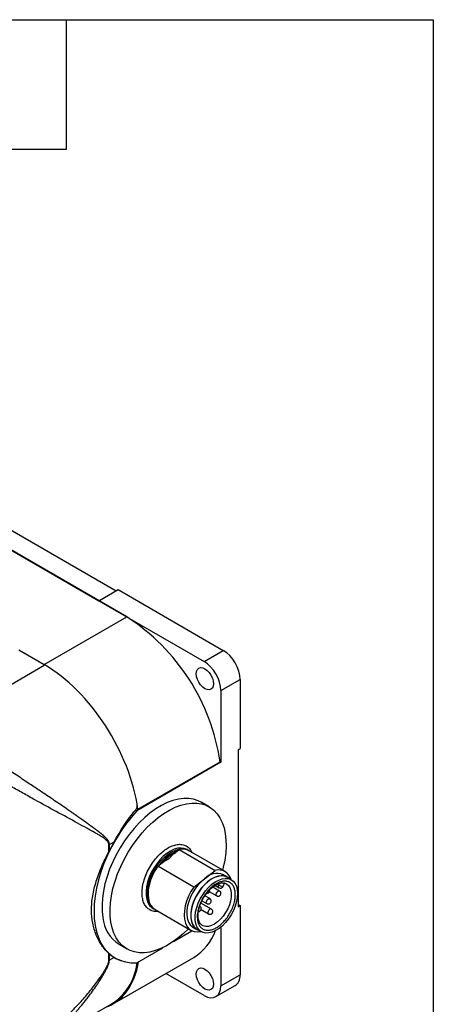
# Model space of a CAD drawing. Header units: millimetres. Extents: x 19 to 819, y 19 to 629.
# Tile 11 of 11: x 746 to 819, y 455 to 629. Entities that reach past the tile are written whole.
import ezdxf

# ---------------------------------------------------------------- set-up
doc = ezdxf.new("R2010")
doc.units = ezdxf.units.MM
doc.header["$LTSCALE"] = 3
doc.linetypes.add('SLD-Solid', pattern=[0])
doc.layers.add('TEXT', color=140, linetype='SLD-Solid', lineweight=25)

msp = doc.modelspace()

# ---------------------------------------------------------------- linework, layer by layer
for p, q in [((765.016, 523.102), (687.941, 567.597)), ((695.932, 566.515), (763.105, 527.737)), ((692.891, 564.76), (760.066, 525.98)), ((760.066, 525.983), (763.46, 527.942)), ((763.46, 527.942), (782.057, 517.206)), ((760.066, 525.98), (760.066, 525.983)), ((760.066, 525.983), (778.663, 515.247)), ((750.423, 514.678), (765.016, 523.102)), ((745.935, 517.269), (750.423, 514.678)), ((778.663, 515.247), (782.057, 517.206)), ((732.127, 503.895), (750.424, 514.58)), ((781.633, 510.103), (785.027, 512.062)), ((785.027, 512.062), (785.027, 499.857)), ((781.633, 510.103), (781.633, 497.439)), ((784.674, 499.653), (785.027, 499.857)), ((784.674, 499.653), (784.674, 471.891)), ((781.633, 497.439), (766.76, 488.854)), ((766.972, 489.148), (781.484, 497.526)), ((781.484, 497.526), (781.633, 497.439)), ((766.523, 488.99), (766.76, 488.854)), ((766.703, 489.303), (766.972, 489.148)), ((779.549, 489.553), (778.134, 490.37)), ((761.848, 481.63), (761.848, 482.84)), ((761.935, 482.887), (762.762, 483.359)), ((761.935, 481.8), (761.935, 482.887)), ((773.928, 481.734), (774.26, 481.992)), ((774.26, 481.992), (780.624, 478.318)), ((775.865, 481.865), (775.653, 481.988)), ((773.396, 481.322), (773.928, 481.734)), ((782.37, 478.11), (776.006, 481.784)), ((770.474, 479.056), (770.806, 479.313)), ((776.838, 475.382), (770.474, 479.056)), ((770.806, 479.313), (771.338, 479.726)), ((776.838, 475.382), (778.731, 476.85)), ((778.731, 476.85), (780.624, 478.318)), ((782.752, 477.139), (782.045, 477.547)), ((783.47, 476.667), (782.727, 477.095)), ((781.398, 474.677), (780.198, 475.37)), ((780.614, 475.659), (781.312, 475.255)), ((781.046, 475.889), (781.273, 475.757)), ((781.273, 475.757), (781.392, 476.019)), ((782.018, 475.482), (782.293, 476.091)), ((782.201, 476.116), (782.591, 475.962)), ((779.656, 473.326), (778.795, 473.823)), ((779.576, 474.574), (780.898, 473.811)), ((779.801, 473.2), (779.656, 473.324)), ((781.543, 474.55), (781.399, 474.675)), ((769.653, 471.595), (769.865, 471.473)), ((778.058, 471.849), (777.914, 471.973)), ((779.954, 471.487), (778.105, 472.555)), ((778.291, 472.959), (779.156, 472.46)), ((784.674, 472.299), (785.027, 472.095)), ((784.674, 471.891), (785.027, 472.095)), ((785.027, 472.095), (785.027, 459.89)), ((769.937, 471.433), (769.865, 471.473)), ((770.007, 471.391), (776.371, 467.717)), ((778.128, 471.386), (779.455, 470.621)), ((776.696, 468.28), (777.403, 467.872)), ((778.388, 468.575), (778.341, 468.6)), ((781.633, 468.322), (781.633, 457.931)), ((773.241, 465.749), (776.517, 467.641)), ((777.428, 467.915), (778.17, 467.487)), ((778.117, 467.509), (778.123, 467.514)), ((763.636, 465.254), (765.05, 464.438)), ((766.76, 462.008), (771.358, 464.662)), ((761.848, 462.426), (761.848, 463.636)), ((761.935, 462.473), (761.935, 463.559)), ((762.762, 462.945), (761.935, 462.473)), ((762.501, 454.678), (776.825, 462.947)), ((762.921, 462.85), (762.946, 462.835)), ((778.663, 456.216), (771.913, 460.112)), ((781.633, 457.931), (785.027, 459.89)), ((780.763, 456.008), (784.157, 457.967)), ((747.518, 446.306), (762.221, 454.655))]:
    msp.add_line(p, q)
at = {"flags": 128}
for points in [[(777.284, 513.065), (777.336, 513.489), (777.488, 513.825), (777.73, 514.049), (778.044, 514.146), (778.411, 514.11), (778.805, 513.943), (779.198, 513.656), (779.565, 513.269), (779.88, 512.808), (780.121, 512.305), (780.273, 511.794), (780.325, 511.31), (780.273, 510.885), (780.121, 510.549), (779.88, 510.325), (779.565, 510.228), (779.198, 510.264), (778.805, 510.432), (778.411, 510.719), (778.044, 511.106), (777.73, 511.566), (777.488, 512.069), (777.336, 512.581), (777.284, 513.065)], [(778.134, 490.37), (777.597, 490.637), (776.805, 490.896), (775.956, 491.03), (775.058, 491.036), (774.12, 490.915), (773.151, 490.667), (772.16, 490.296), (771.156, 489.804), (770.15, 489.197), (769.152, 488.481), (768.169, 487.661), (767.213, 486.747), (766.293, 485.747), (765.416, 484.67), (764.593, 483.527), (763.829, 482.33), (763.134, 481.088), (762.514, 479.815), (761.974, 478.523), (761.52, 477.224), (761.156, 475.931), (760.885, 474.656), (760.712, 473.411), (760.636, 472.209), (760.658, 471.06), (760.78, 469.977)], [(762.194, 469.16), (762.073, 470.244), (762.05, 471.392), (762.126, 472.595), (762.3, 473.839), (762.57, 475.115), (762.934, 476.408), (763.388, 477.707), (763.928, 478.999), (764.548, 480.272), (765.244, 481.513), (766.007, 482.711), (766.831, 483.854), (767.707, 484.93), (768.628, 485.931), (769.584, 486.845), (770.566, 487.664), (771.565, 488.381), (772.571, 488.988), (773.574, 489.479), (774.565, 489.851), (775.534, 490.098), (776.472, 490.219), (777.37, 490.213), (778.219, 490.08), (779.011, 489.821), (779.739, 489.438), (780.394, 488.935), (780.972, 488.317), (781.466, 487.591), (781.872, 486.762), (782.186, 485.839), (782.405, 484.831), (782.526, 483.748), (782.549, 482.599), (782.473, 481.397), (782.299, 480.152), (782.029, 478.877), (781.9, 478.381)], [(766.76, 488.854), (765.753, 487.69), (764.793, 486.453), (763.89, 485.154), (763.05, 483.802), (762.28, 482.407), (761.586, 480.982), (760.972, 479.536), (760.445, 478.082), (760.008, 476.631), (759.664, 475.193), (759.417, 473.781), (759.268, 472.405), (759.218, 471.077), (759.268, 469.806), (759.417, 468.602), (759.664, 467.476), (760.008, 466.435), (760.445, 465.488), (760.972, 464.643), (761.586, 463.905), (762.28, 463.282), (763.05, 462.777), (763.89, 462.394), (764.793, 462.138), (765.753, 462.009), (766.76, 462.008)], [(775.674, 481.975), (775.66, 481.983), (775.168, 482.189), (774.617, 482.268), (774.02, 482.219), (773.391, 482.042), (772.745, 481.743), (772.096, 481.327), (771.461, 480.805), (770.853, 480.189), (770.288, 479.494), (769.778, 478.735), (769.335, 477.93), (768.97, 477.099), (768.692, 476.261), (768.506, 475.435), (768.418, 474.64), (768.429, 473.897), (768.538, 473.221), (768.745, 472.629), (769.042, 472.134), (769.425, 471.749), (769.653, 471.595)], [(769.865, 471.473), (769.637, 471.626), (769.255, 472.012), (768.957, 472.506), (768.751, 473.098), (768.641, 473.774), (768.63, 474.518), (768.718, 475.312), (768.904, 476.138), (769.183, 476.977), (769.547, 477.808), (769.99, 478.612), (770.5, 479.371), (771.065, 480.067), (771.673, 480.683), (772.308, 481.205), (772.957, 481.62), (773.603, 481.92), (774.232, 482.096), (774.829, 482.146), (775.38, 482.066), (775.866, 481.865)], [(775.866, 481.865), (775.872, 481.861), (775.935, 481.823)], [(770.474, 479.056), (769.972, 478.26), (769.545, 477.422), (769.203, 476.564), (768.956, 475.706), (768.808, 474.87), (768.764, 474.077), (768.825, 473.345), (768.989, 472.694), (769.252, 472.138), (769.608, 471.693), (770.007, 471.391)], [(778.731, 476.85), (778.126, 476.32), (777.555, 475.698), (777.033, 475), (776.575, 474.244), (776.194, 473.453), (775.899, 472.646), (775.699, 471.847), (775.599, 471.077), (775.602, 470.358), (775.707, 469.707), (775.913, 469.145), (776.213, 468.685), (776.599, 468.34), (776.696, 468.28)], [(783.092, 476.885), (783.082, 476.895), (782.674, 477.181), (782.199, 477.347), (781.669, 477.387), (781.098, 477.301), (780.5, 477.091), (779.892, 476.762), (779.288, 476.322), (778.705, 475.784), (778.157, 475.161), (777.659, 474.469), (777.224, 473.726), (776.862, 472.952), (776.584, 472.166), (776.396, 471.389), (776.304, 470.64), (776.309, 469.941), (776.412, 469.307), (776.61, 468.756), (776.898, 468.303), (777.268, 467.958), (777.711, 467.731), (777.793, 467.705)], [(782.727, 477.095), (782.673, 477.125), (782.206, 477.296), (781.684, 477.343), (781.12, 477.264), (780.529, 477.062), (779.926, 476.742), (779.328, 476.313), (778.748, 475.785), (778.204, 475.172), (777.707, 474.489), (777.272, 473.756), (776.91, 472.99), (776.63, 472.211), (776.439, 471.44), (776.342, 470.697), (776.342, 470.001), (776.439, 469.369), (776.63, 468.819), (776.91, 468.364), (777.272, 468.016), (777.428, 467.915)], [(784.514, 474.941), (784.567, 474.278), (784.524, 473.558), (784.385, 472.8), (784.153, 472.024), (783.836, 471.248), (783.44, 470.494), (782.976, 469.781), (782.456, 469.128), (781.894, 468.551), (781.304, 468.065), (780.702, 467.683), (780.102, 467.415), (779.522, 467.268), (778.975, 467.245), (778.475, 467.347), (778.037, 467.572), (777.67, 467.913), (777.385, 468.363), (777.189, 468.908), (777.087, 469.536), (777.082, 470.229), (777.173, 470.97), (777.359, 471.74), (777.635, 472.519), (777.993, 473.286), (778.424, 474.022), (778.918, 474.707), (779.46, 475.325), (780.038, 475.858), (780.636, 476.293), (781.239, 476.619), (781.831, 476.828), (782.397, 476.913), (782.922, 476.873), (783.392, 476.709), (783.796, 476.425), (784.123, 476.028), (784.364, 475.529), (784.514, 474.941)], [(776.838, 475.382), (776.336, 474.586), (775.909, 473.748), (775.567, 472.89), (775.32, 472.032), (775.172, 471.196), (775.128, 470.403), (775.189, 469.671), (775.353, 469.02), (775.616, 468.465), (775.972, 468.019), (776.411, 467.694), (776.924, 467.498), (777.497, 467.436), (778.117, 467.509)], [(782.591, 475.962), (782.612, 475.949), (782.953, 475.665), (783.214, 475.272), (783.387, 474.783), (783.467, 474.213), (783.449, 473.581), (783.336, 472.908), (783.131, 472.214), (782.84, 471.522), (782.472, 470.855), (782.041, 470.234), (781.558, 469.678), (781.041, 469.206), (780.505, 468.833), (779.968, 468.571), (779.446, 468.428), (778.958, 468.409), (778.518, 468.514), (778.388, 468.575)], [(781.313, 475.255), (781.263, 475.298), (781.214, 475.418), (781.217, 475.58), (781.273, 475.757)], [(781.916, 475.484), (781.965, 475.475), (781.999, 475.473), (782.016, 475.48), (782.018, 475.482)], [(779.057, 472.623), (779.061, 472.784), (779.117, 472.962), (779.217, 473.13), (779.346, 473.261), (779.484, 473.336), (779.61, 473.344), (779.656, 473.326)], [(780.799, 473.974), (780.803, 474.135), (780.859, 474.313), (780.959, 474.481), (781.088, 474.612), (781.226, 474.687), (781.352, 474.695), (781.398, 474.677)], [(780.898, 473.811), (780.849, 473.854), (780.799, 473.974)], [(779.155, 472.46), (779.107, 472.503), (779.057, 472.623)], [(779.454, 470.621), (779.405, 470.663), (779.356, 470.784), (779.36, 470.945), (779.416, 471.123), (779.516, 471.29), (779.645, 471.422)], [(775.9, 467.989), (775.015, 467.146), (774.033, 466.327), (773.034, 465.61), (772.028, 465.003), (771.025, 464.512), (770.033, 464.141), (769.064, 463.893), (768.126, 463.772), (767.228, 463.778), (766.379, 463.911), (765.587, 464.171), (764.86, 464.553), (764.204, 465.056), (763.626, 465.674), (763.132, 466.401), (762.726, 467.229), (762.412, 468.152), (762.194, 469.16)], [(777.284, 459.99), (777.336, 460.414), (777.488, 460.75), (777.73, 460.974), (778.044, 461.071), (778.411, 461.035), (778.805, 460.868), (779.198, 460.581), (779.565, 460.194), (779.88, 459.733), (780.121, 459.23), (780.273, 458.719), (780.325, 458.234), (780.273, 457.81), (780.121, 457.474), (779.88, 457.25), (779.565, 457.153), (779.198, 457.189), (778.805, 457.356), (778.411, 457.643), (778.044, 458.03), (777.73, 458.491), (777.488, 458.994), (777.336, 459.505), (777.284, 459.99)]]:
    msp.add_lwpolyline(points, dxfattribs=at)
for centre, radius, start, end in [((745.063, 492.166), 36.812, 8.37126, 57.17955), ((760.951, 484.613), 1.987, 296.84216, 299.68881), ((774.875, 479.72), 2.353, 61.27005, 105.15558), ((780.915, 474.69), 3.072, 68.42773, 135.32333), ((781.221, 476.12), 2.278, 14.54823, 105.21328), ((782.717, 478.258), 2.887, 240.01485, 253.89746), ((766.953, 470.486), 6.194, 184.71255, 237.6188), ((779.846, 471.236), 0.274, 66.54289, 137.18187), ((772.011, 470.813), 9.221, 301.46659, 340.08788), ((760.951, 464.199), 1.987, 296.84216, 299.68881), ((756.917, 463.092), 9.966, 302.15308, 352.28168)]:
    msp.add_arc(centre, radius, start, end)
for centre, major_axis, ratio, start_param, end_param in [((782.057, 513.777), (-2.1, 3.637), 0.5773815, 3.927089, 5.4978853), ((778.663, 511.817), (-2.1, 3.637), 0.5773815, 3.927089, 5.4978853), ((750.52, 495.448), (-11.911, 20.396), 0.5740133, 4.0917257, 5.4949927), ((771.974, 478.408), (9.078, 15.543), 0.5807308, 1.5914086, 1.6896261), ((771.974, 478.408), (9.078, 15.543), 0.5807308, 3.0284862, 3.1267037), ((750.623, 475.094), (-11.911, 20.396), 0.5740133, 3.0346875, 3.7456582), ((782.057, 461.604), (-2.1, 3.637), 0.5773815, 3.1419705, 3.927089), ((778.663, 459.645), (-2.1, 3.637), 0.5773815, 2.3562927, 3.927089)]:
    msp.add_ellipse(centre, major_axis=major_axis, ratio=ratio, start_param=start_param, end_param=end_param)
for points, knots in [([(761.935, 482.887), (761.934, 482.918), (761.933, 482.98), (761.922, 483.069), (761.906, 483.153), (761.884, 483.234), (761.858, 483.311), (761.827, 483.384), (761.794, 483.454), (761.757, 483.52), (761.718, 483.584), (761.676, 483.646), (761.633, 483.705), (761.587, 483.763), (761.541, 483.82), (761.494, 483.875), (761.445, 483.929), (761.396, 483.983), (761.346, 484.035), (761.295, 484.087), (761.243, 484.138), (761.19, 484.188), (761.137, 484.238), (761.084, 484.288), (761.029, 484.337), (760.975, 484.385), (760.919, 484.433), (760.864, 484.481), (760.808, 484.529), (760.751, 484.577), (760.694, 484.625), (760.637, 484.672), (760.58, 484.72), (760.522, 484.767), (760.464, 484.814), (760.405, 484.861), (760.347, 484.908), (760.288, 484.955), (760.228, 485.002), (760.168, 485.048), (760.108, 485.095), (760.048, 485.142), (759.987, 485.188), (759.927, 485.235), (759.865, 485.281), (759.804, 485.328), (759.742, 485.375), (759.68, 485.421), (759.618, 485.468), (759.556, 485.515), (759.493, 485.561), (759.431, 485.608), (759.367, 485.655), (759.304, 485.702), (759.241, 485.749), (759.177, 485.796), (759.113, 485.843), (759.049, 485.89), (758.985, 485.938), (758.92, 485.985), (758.856, 486.032), (758.791, 486.08), (758.726, 486.128), (758.66, 486.175), (758.595, 486.223), (758.529, 486.271), (758.463, 486.319), (758.397, 486.367), (758.331, 486.415), (758.264, 486.463), (758.197, 486.511), (758.131, 486.56), (758.063, 486.608), (757.996, 486.657), (757.928, 486.705), (757.861, 486.754), (757.793, 486.802), (757.725, 486.851), (757.656, 486.9), (757.588, 486.949), (757.519, 486.998), (757.45, 487.047), (757.381, 487.097), (757.312, 487.146), (757.242, 487.195), (757.172, 487.245), (757.102, 487.294), (757.032, 487.344), (756.962, 487.394), (756.891, 487.444), (756.821, 487.494), (756.75, 487.543), (756.679, 487.594), (756.607, 487.644), (756.536, 487.694), (756.464, 487.744), (756.392, 487.795), (756.32, 487.845), (756.248, 487.896), (756.175, 487.946), (756.103, 487.997), (756.03, 488.048), (755.957, 488.099), (755.884, 488.15), (755.81, 488.201), (755.737, 488.252), (755.663, 488.304), (755.589, 488.355), (755.515, 488.407), (755.44, 488.458), (755.366, 488.51), (755.291, 488.562), (755.216, 488.613), (755.141, 488.665), (755.065, 488.717), (754.99, 488.769), (754.914, 488.822), (754.838, 488.874), (754.762, 488.926), (754.686, 488.979), (754.256, 489.275), (753.456, 489.822), (752.414, 490.531), (751.183, 491.362), (749.737, 492.335), (747.813, 493.622), (746.089, 494.77), (744.632, 495.736), (743.552, 496.45), (742.515, 497.133), (741.618, 497.722), (740.847, 498.227), (740.186, 498.66), (739.526, 499.092), (738.868, 499.523), (738.214, 499.95), (737.565, 500.375), (736.922, 500.795), (736.287, 501.21), (735.662, 501.62), (735.047, 502.023), (734.445, 502.417), (733.856, 502.804), (733.477, 503.054), (733.287, 503.178)], [0, 0, 0, 0, 0.0028574, 0.0057044, 0.0085483, 0.0113923, 0.0142356, 0.0170742, 0.0199021, 0.0227188, 0.0255278, 0.0283315, 0.0311313, 0.0339277, 0.0367204, 0.0395091, 0.0422942, 0.0450763, 0.0478559, 0.0506334, 0.0534091, 0.0561832, 0.0589561, 0.0617278, 0.0644985, 0.0672683, 0.0700373, 0.0728055, 0.0755729, 0.0783396, 0.0811056, 0.083871, 0.0866358, 0.0894001, 0.0921638, 0.0949272, 0.0976901, 0.1004526, 0.1032148, 0.1059767, 0.1087383, 0.1114996, 0.1142607, 0.1170216, 0.1197823, 0.1225428, 0.1253033, 0.1280636, 0.1308238, 0.1335839, 0.136344, 0.139104, 0.141864, 0.144624, 0.147384, 0.150144, 0.152904, 0.1556639, 0.1584239, 0.1611838, 0.1639438, 0.1667037, 0.1694637, 0.1722236, 0.1749835, 0.1777434, 0.1805033, 0.1832632, 0.1860231, 0.1887829, 0.1915428, 0.1943027, 0.1970626, 0.1998224, 0.2025823, 0.2053422, 0.2081021, 0.210862, 0.2136219, 0.2163818, 0.2191417, 0.2219017, 0.2246616, 0.2274216, 0.2301817, 0.2329417, 0.2357018, 0.2384619, 0.2412221, 0.2439823, 0.2467426, 0.2495029, 0.2522632, 0.2550237, 0.2577842, 0.2605447, 0.2633054, 0.2660661, 0.2688269, 0.2715878, 0.2743488, 0.2771099, 0.2798711, 0.2826325, 0.2853939, 0.2881555, 0.2909172, 0.2936791, 0.2964411, 0.2992032, 0.3019656, 0.3047281, 0.3074907, 0.3102536, 0.3130166, 0.3157799, 0.3185433, 0.321307, 0.3240709, 0.326835, 0.3295994, 0.3707641, 0.4120206, 0.4371288, 0.4948213, 0.5539165, 0.6195126, 0.6531841, 0.6853399, 0.7160074, 0.745186, 0.7646656, 0.7841719, 0.8036997, 0.8232467, 0.8428138, 0.8624055, 0.8820227, 0.9016594, 0.9213101, 0.9409708, 0.9606392, 0.980315, 1, 1, 1, 1]), ([(761.848, 482.84), (761.847, 482.864), (761.846, 482.914), (761.837, 482.985), (761.822, 483.055), (761.802, 483.124), (761.776, 483.192), (761.728, 483.293), (761.643, 483.423), (761.478, 483.607), (761.231, 483.821), (760.895, 484.064), (760.491, 484.323), (760.021, 484.607), (759.438, 484.941), (758.74, 485.331), (757.692, 485.91), (755.703, 487), (752.698, 488.629), (749.393, 490.442), (746.697, 491.947), (744.541, 493.163), (742.376, 494.396), (740.14, 495.689), (737.941, 496.984), (736.278, 497.983), (735.179, 498.654), (734.573, 499.027), (733.982, 499.393), (733.407, 499.754), (732.848, 500.108), (732.305, 500.456), (731.956, 500.682), (731.782, 500.795)], [0, 0, 0, 0, 0.0022416, 0.0045504, 0.0069404, 0.0094243, 0.0120135, 0.0147181, 0.0217022, 0.0297214, 0.0435557, 0.0601458, 0.0778971, 0.0983518, 0.1215173, 0.1511616, 0.1830887, 0.2447266, 0.3743292, 0.4925727, 0.5570527, 0.6176714, 0.6821659, 0.7437316, 0.8089919, 0.871321, 0.8900455, 0.9086331, 0.9270973, 0.945452, 0.9637111, 0.981889, 1, 1, 1, 1]), ([(762.762, 483.359), (763.339, 484.374), (763.93, 485.355), (765.172, 487.238), (765.824, 488.139), (766.523, 488.99)], [0, 0, 0, 0, 0.5, 0.5, 1, 1, 1, 1]), ([(766.793, 489.941), (766.818, 489.786), (766.806, 489.613), (766.711, 489.28), (766.629, 489.119), (766.523, 488.99)], [0, 0, 0, 0, 0.5, 0.5, 1, 1, 1, 1]), ([(767.769, 473.483), (767.736, 473.786), (767.669, 474.411), (767.776, 475.497), (768.055, 476.679), (768.52, 477.9), (769.143, 479.083), (769.883, 480.157), (770.686, 481.068), (771.518, 481.805), (772.377, 482.379), (773.263, 482.777), (774.146, 482.962), (774.973, 482.904), (775.681, 482.591), (776.213, 482.116), (776.429, 481.674), (776.52, 481.487)], [0, 0, 0, 0, 0.0628442, 0.1294528, 0.1988305, 0.2696806, 0.3405306, 0.4099084, 0.4765169, 0.5393612, 0.6022054, 0.668814, 0.7381917, 0.8090418, 0.8798918, 0.9492695, 1, 1, 1, 1]), ([(761.848, 463.636), (761.388, 464.048), (760.966, 464.529), (760.215, 465.614), (759.885, 466.218), (759.477, 467.213), (759.356, 467.557), (759.148, 468.261), (759.061, 468.623), (758.85, 469.735), (758.777, 470.512), (758.777, 471.732), (758.795, 472.146), (758.866, 472.976), (758.92, 473.394), (759.13, 474.659), (759.338, 475.516), (759.746, 476.826), (759.897, 477.265), (760.224, 478.138), (760.401, 478.574), (760.965, 479.881), (761.388, 480.752), (761.848, 481.63)], [0, 0, 0, 0, 0.125, 0.125, 0.25, 0.25, 0.3125, 0.3125, 0.375, 0.375, 0.5, 0.5, 0.5625, 0.5625, 0.625, 0.625, 0.75, 0.75, 0.8125, 0.8125, 0.875, 0.875, 1, 1, 1, 1]), ([(771.338, 479.726), (771.389, 479.783), (771.492, 479.896), (771.708, 480.119), (771.991, 480.385), (772.342, 480.677), (772.699, 480.934), (772.995, 481.116), (773.227, 481.241), (773.34, 481.295), (773.396, 481.322)], [0, 0, 0, 0, 0.0800313, 0.1602839, 0.330052, 0.499998, 0.6697661, 0.8397121, 0.9199321, 1, 1, 1, 1]), ([(771.338, 479.726), (771.511, 479.861), (771.705, 479.982), (772.101, 480.217), (772.305, 480.33), (772.508, 480.442)], [0, 0, 0, 0, 0.5, 0.5, 1, 1, 1, 1]), ([(773.396, 481.322), (773.222, 481.187), (773.071, 481.041), (772.782, 480.745), (772.645, 480.593), (772.508, 480.442)], [0, 0, 0, 0, 0.5, 0.5, 1, 1, 1, 1]), ([(781.388, 468.582), (781.18, 468.421), (780.757, 468.138), (780.11, 467.851), (779.47, 467.716), (778.867, 467.76), (778.346, 467.985), (777.941, 468.37), (777.655, 468.881), (777.49, 469.495), (777.441, 470.199), (777.515, 470.989), (777.719, 471.845), (778.058, 472.738), (778.514, 473.602), (779.049, 474.379), (779.634, 475.047), (780.249, 475.592), (780.883, 476.015), (781.53, 476.302), (782.17, 476.437), (782.773, 476.394), (783.294, 476.168), (783.699, 475.783), (783.985, 475.273), (784.149, 474.659), (784.199, 473.955), (784.124, 473.165), (783.921, 472.308), (783.582, 471.416), (783.126, 470.551), (782.59, 469.774), (782.005, 469.106), (781.596, 468.743), (781.388, 468.582)], [0, 0, 0, 0, 0.02999825, 0.06000529, 0.09216137, 0.12499984, 0.15783831, 0.18999439, 0.21998821, 0.24999984, 0.27999366, 0.31000529, 0.34216137, 0.37499984, 0.40783831, 0.43999439, 0.46998821, 0.49999984, 0.52999366, 0.56000529, 0.59216137, 0.62499984, 0.65783831, 0.68999439, 0.71998821, 0.74999984, 0.77999366, 0.81000529, 0.84216137, 0.87499984, 0.90783831, 0.93999439, 0.96999281, 1, 1, 1, 1]), ([(778.524, 473.402), (778.652, 473.611), (778.832, 473.905), (779.132, 474.305), (779.397, 474.627), (779.727, 474.972), (780.079, 475.289), (780.449, 475.568), (780.824, 475.795), (781.193, 475.966), (781.548, 476.076), (781.88, 476.123), (782.149, 476.119), (782.288, 476.075), (782.342, 476.058)], [0, 0, 0, 0, 0.1165844, 0.1638263, 0.2415105, 0.3209895, 0.4049276, 0.4909753, 0.578269, 0.6663426, 0.7553251, 0.8459612, 0.9403393, 1, 1, 1, 1]), ([(781.315, 475.257), (781.368, 475.232), (781.475, 475.182), (781.654, 475.187), (781.804, 475.243), (781.921, 475.33), (781.97, 475.402), (781.995, 475.438)], [0, 0, 0, 0, 0.2208111, 0.449018, 0.6688935, 0.8290197, 1, 1, 1, 1]), ([(770.537, 471.085), (770.515, 471.08), (770.191, 471.009), (769.631, 471.105), (768.912, 471.392), (768.356, 471.931), (767.959, 472.625), (767.831, 473.203), (767.769, 473.483)], [0, 0, 0, 0, 0.01516391, 0.22006671, 0.42496952, 0.62561435, 0.81825054, 1, 1, 1, 1]), ([(778.382, 468.59), (778.316, 468.625), (778.159, 468.708), (777.965, 468.931), (777.792, 469.242), (777.673, 469.618), (777.608, 470.052), (777.602, 470.533), (777.655, 471.043), (777.762, 471.566), (777.904, 472.045), (778.067, 472.478), (778.26, 472.92), (778.427, 473.224), (778.524, 473.402)], [0, 0, 0, 0, 0.0734482, 0.1753326, 0.2687885, 0.3592265, 0.4485532, 0.5370079, 0.6242556, 0.7084004, 0.7909807, 0.851171, 0.9129726, 1, 1, 1, 1]), ([(779.187, 474.239), (779.25, 474.257), (779.341, 474.282), (779.455, 474.368), (779.541, 474.468), (779.6, 474.617), (779.62, 474.746), (779.597, 474.812), (779.593, 474.824)], [0, 0, 0, 0, 0.24440252, 0.35273463, 0.53429009, 0.73486133, 0.95473562, 1, 1, 1, 1]), ([(780.897, 473.813), (780.899, 473.812), (780.924, 473.789), (781.009, 473.763), (781.146, 473.734), (781.319, 473.763), (781.479, 473.854), (781.601, 474.005), (781.653, 474.175), (781.646, 474.33), (781.61, 474.452), (781.564, 474.519), (781.543, 474.55)], [0, 0, 0, 0, 0.00468543, 0.07340959, 0.18735321, 0.31221802, 0.44481794, 0.58236304, 0.72654647, 0.82345274, 0.9172638, 1, 1, 1, 1]), ([(777.664, 471.043), (777.719, 471.048), (777.836, 471.059), (777.994, 471.153), (778.117, 471.303), (778.168, 471.474), (778.161, 471.628), (778.125, 471.75), (778.08, 471.817), (778.058, 471.849)], [0, 0, 0, 0, 0.148675, 0.312805, 0.483056, 0.6615238, 0.7814728, 0.8975905, 1, 1, 1, 1]), ([(779.155, 472.462), (779.157, 472.461), (779.182, 472.438), (779.266, 472.412), (779.404, 472.383), (779.576, 472.412), (779.737, 472.503), (779.859, 472.654), (779.911, 472.824), (779.904, 472.979), (779.867, 473.101), (779.822, 473.168), (779.801, 473.2)], [0, 0, 0, 0, 0.0046854, 0.0734096, 0.1873532, 0.312218, 0.4448179, 0.582363, 0.7265465, 0.8234527, 0.9172638, 1, 1, 1, 1]), ([(779.458, 470.627), (779.477, 470.614), (779.53, 470.577), (779.644, 470.551), (779.735, 470.557), (779.785, 470.56)], [0, 0, 0, 0, 0.2032791, 0.5615174, 1, 1, 1, 1]), ([(779.785, 470.56), (779.848, 470.578), (779.939, 470.603), (780.053, 470.689), (780.138, 470.789), (780.201, 470.939), (780.212, 471.116), (780.156, 471.29), (780.062, 471.42), (779.98, 471.465), (779.951, 471.481)], [0, 0, 0, 0, 0.1587781, 0.2291569, 0.3471059, 0.4774086, 0.6202518, 0.7727945, 0.9181374, 1, 1, 1, 1]), ([(764.133, 462.351), (763.972, 462.394), (763.496, 462.52), (763.054, 462.776), (762.762, 462.945)], [0, 0, 0, 0, 0.33988314, 1, 1, 1, 1]), ([(731.782, 445.604), (731.883, 445.554), (732.085, 445.455), (732.395, 445.318), (732.71, 445.189), (733.032, 445.07), (733.359, 444.96), (733.692, 444.859), (734.03, 444.768), (734.374, 444.686), (734.723, 444.614), (735.077, 444.552), (735.436, 444.499), (736.369, 444.389), (737.943, 444.352), (740.141, 444.616), (742.376, 445.171), (744.544, 445.963), (746.704, 446.988), (748.76, 448.177), (750.784, 449.556), (752.687, 451.05), (754.543, 452.703), (756.292, 454.449), (757.695, 456.02), (758.743, 457.298), (759.526, 458.309), (760.243, 459.301), (760.825, 460.174), (761.231, 460.841), (761.479, 461.293), (761.643, 461.638), (761.741, 461.884), (761.803, 462.092), (761.84, 462.269), (761.845, 462.375), (761.848, 462.426)], [0, 0, 0, 0, 0.0105357, 0.0210968, 0.0316862, 0.0423067, 0.0529613, 0.0636527, 0.0743837, 0.0851572, 0.0959759, 0.1068424, 0.1177594, 0.1287297, 0.1911441, 0.2561828, 0.3176878, 0.3824156, 0.4432334, 0.5074897, 0.567814, 0.6317542, 0.6917663, 0.7554436, 0.817036, 0.8488851, 0.8785438, 0.9121171, 0.9398841, 0.9564815, 0.9702926, 0.978305, 0.9852902, 0.9905825, 0.9954537, 1, 1, 1, 1]), ([(747.511, 446.318), (747.751, 446.451), (748.51, 446.872), (749.621, 447.615), (750.869, 448.521), (752.001, 449.424), (753.16, 450.43), (754.338, 451.543), (755.246, 452.477), (755.9, 453.187), (756.309, 453.644), (756.739, 454.14), (757.19, 454.676), (757.659, 455.253), (758.26, 456.02), (758.956, 456.955), (759.572, 457.842), (759.972, 458.444), (760.144, 458.709), (760.292, 458.941), (760.447, 459.188), (760.64, 459.505), (760.815, 459.798), (760.97, 460.066), (761.106, 460.31), (761.261, 460.593), (761.425, 460.91), (761.598, 461.273), (761.753, 461.641), (761.894, 462.052), (761.921, 462.327), (761.935, 462.473)], [0, 0, 0, 0, 0.0392711, 0.1244091, 0.1877312, 0.2544162, 0.3244885, 0.3979696, 0.4748782, 0.5004146, 0.5278434, 0.5571654, 0.5883811, 0.6214913, 0.6564965, 0.7179969, 0.7764063, 0.7995269, 0.813701, 0.8181796, 0.8359215, 0.8523067, 0.867336, 0.88101, 0.8933299, 0.9042972, 0.9238016, 0.9407947, 0.9580254, 0.9777752, 1, 1, 1, 1]), ([(766.793, 461.754), (766.804, 461.828), (766.819, 461.934), (766.78, 461.994), (766.768, 462.013)], [0, 0, 0, 0, 0.7004593, 1, 1, 1, 1])]:
    msp.add_open_spline(points, degree=3, knots=knots)
for points in [[(761.848, 481.63), (761.877, 481.686), (761.906, 481.743), (761.935, 481.8)], [(773.928, 481.734), (772.857, 481.401), (771.733, 480.529), (770.806, 479.313)], [(761.935, 463.559), (761.906, 463.584), (761.877, 463.61), (761.848, 463.636)]]:
    msp.add_open_spline(points, degree=3)
at = {"layer": 'TEXT'}
for p, q in [((19.05, 628.65), (819.15, 628.65)), ((754.38, 605.79), (754.38, 628.65)), ((819.15, 628.65), (819.15, 19.05)), ((731.52, 605.79), (754.38, 605.79))]:
    msp.add_line(p, q, dxfattribs=at)

doc.saveas('drawing.dxf')
